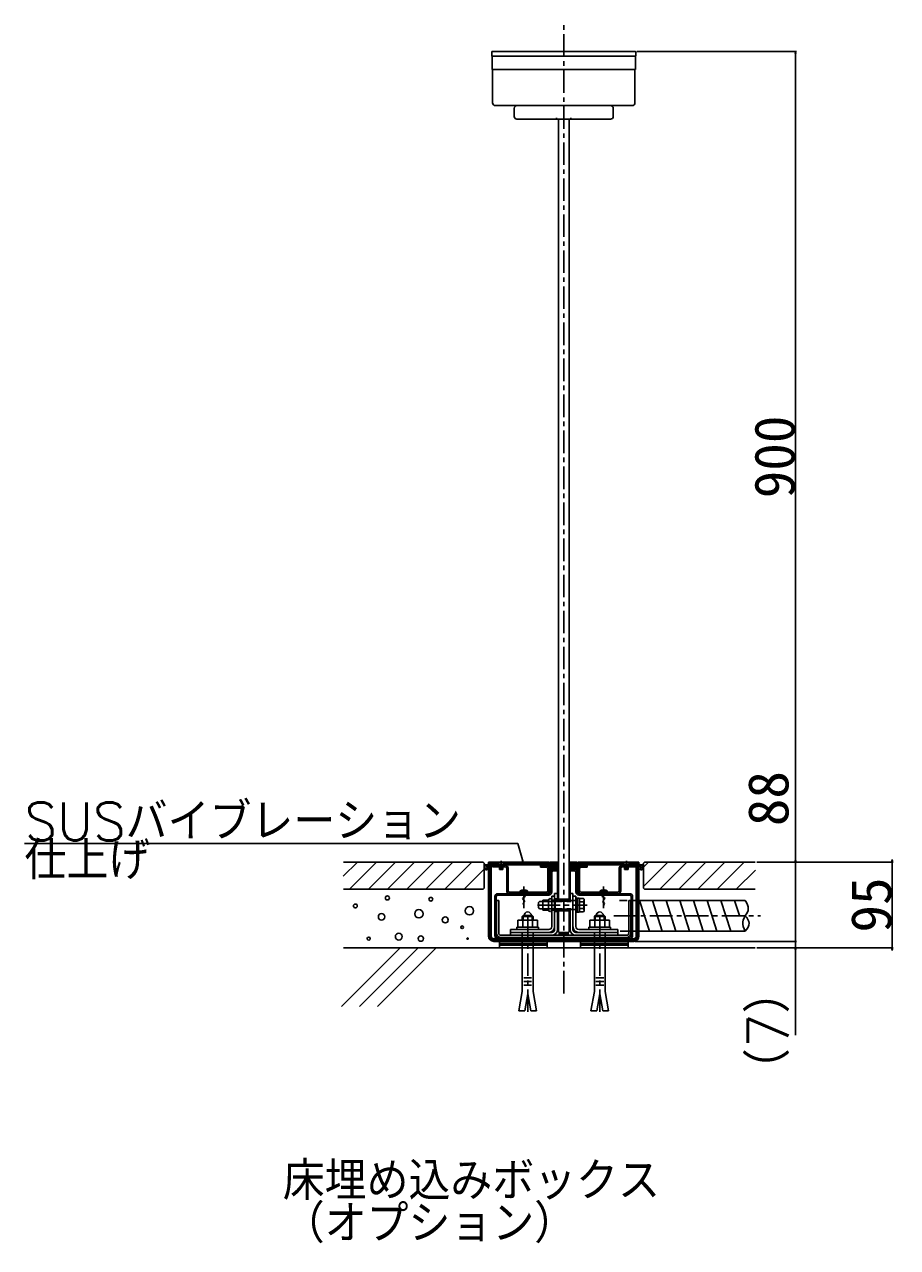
# Model space of a CAD drawing. Extents: x 10 to 8401, y 5 to 5749.
# Tile 19 of 21: x 6552 to 7521, y 930 to 2288. Entities that reach past the tile are written whole.
import ezdxf

# ---------------------------------------------------------------- set-up
doc = ezdxf.new("R2010")
doc.units = 0
doc.header["$LTSCALE"] = 20
doc.linetypes.add('CENTER', pattern=[2, 1.25, -0.25, 0.25, -0.25])
doc.linetypes.add('PHANTOM', pattern=[2.5, 1.25, -0.25, 0.25, -0.25, 0.25, -0.25])
doc.layers.get('0').update_dxf_attribs({"linetype": 'CONTINUOUS'})
doc.layers.add('MAIN0', color=7, linetype='CONTINUOUS')
doc.layers.add('MAIN1', color=7, linetype='CONTINUOUS')
doc.styles.add('KNJYOKO', font='TXT', dxfattribs={"bigfont": 'BIGFONT'})
doc.dimstyles.new('MAIN004', dxfattribs={"dimtxt": 3.1, "dimasz": 2, "dimexe": 1, "dimexo": 1.5, "dimgap": 0.09, "dimtad": 1, "dimdsep": 46, "dimtxsty": 'STANDARD', "dimcen": 0.09, "dimazin": 2, "dimtfac": 0.645161, "dimtdec": 4, "dimtmove": 0, "dimatfit": 3, "dimfxl": 1, "dimtvp": 0.66129, "dimtolj": 1, "dimtzin": 0, "dimarcsym": 0})
pattern_1 = [(135.000004, (0, 0), (-0.707107, -0.707107), [])]
pattern_2 = [(45.000001, (0, 0), (-0.353553, 0.353553), [])]
pattern_3 = [(45.000001, (0, 0), (-0.353553, 0.353553), []), (135.000004, (0, 0), (0.353553, 0.353553), [])]

# ---------------------------------------------------------------- blocks, each defined once
blk = doc.blocks.new('_OPEN')
at = {"color": 0, "linetype": 'BYBLOCK', "lineweight": -2}
for p, q in [((-1, 0.166667), (0, 0)), ((0, 0), (-1, -0.166667)), ((0, 0), (-1, 0))]:
    blk.add_line(p, q, dxfattribs=at)
blk = doc.blocks.new('*D27')
at = {"layer": 'MAIN0', "color": 0, "linetype": 'BYBLOCK', "lineweight": -2}
for p, q in [((7232.1, 2257.5), (7409.2, 2257.5)), ((7408.2, 2255.5), (7408.2, 1359.5)), ((7365.1, 1357.5), (7409.2, 1357.5))]:
    blk.add_line(p, q, dxfattribs=at)
at = {"layer": 'MAIN0', "color": 0, "linetype": 'BYBLOCK', "xscale": 2, "yscale": 2, "zscale": 2}
for p, rotation in [((7408.2, 2257.5), 90), ((7408.2, 1357.5), 270)]:
    blk.add_blockref('_OPEN', p, dxfattribs=dict(at, rotation=rotation))
at = {"layer": 'MAIN0', "color": 0, "linetype": 'BYBLOCK', "insert": (7385.2, 1807.5), "char_height": 45, "attachment_point": 5, "rotation": 90, "line_spacing_factor": 0.672}
blk.add_mtext('\\A1;900', dxfattribs=at)
blk = doc.blocks.new('_DOT')
at = {"color": 0, "linetype": 'BYBLOCK', "lineweight": -2}
blk.add_line((-0.5, 0), (-1, 0), dxfattribs=at)
at = {"color": 0, "linetype": 'BYBLOCK', "lineweight": -2, "const_width": 0.5}
blk.add_lwpolyline([(-0.25, 0, 1), (0.25, 0, 1)], format="xyb", close=True, dxfattribs=at)
blk = doc.blocks.new('*D28')
at = {"layer": 'MAIN0', "color": 0, "linetype": 'BYBLOCK', "lineweight": -2}
for p, q in [((7408.2, 1359.5), (7408.2, 1430.9)), ((7365.1, 1357.5), (7409.2, 1357.5)), ((7408.2, 1357.5), (7408.2, 1270.5)), ((7229.9, 1269.5), (7409.2, 1269.5))]:
    blk.add_line(p, q, dxfattribs=at)
at = {"layer": 'MAIN0', "color": 0, "linetype": 'BYBLOCK', "xscale": 2, "yscale": 2, "zscale": 2, "rotation": 270}
blk.add_blockref('_OPEN', (7408.2, 1357.5), dxfattribs=at)
at = {"layer": 'MAIN0', "color": 0, "linetype": 'BYBLOCK', "rotation": 270}
blk.add_blockref('_DOT', (7408.2, 1269.5), dxfattribs=at)
at = {"layer": 'MAIN0', "color": 0, "linetype": 'BYBLOCK', "insert": (7378.2, 1428.1), "char_height": 45, "attachment_point": 5, "rotation": 90, "line_spacing_factor": 0.672}
blk.add_mtext('\\A1;88', dxfattribs=at)
blk = doc.blocks.new('*D29')
at = {"layer": 'MAIN0', "color": 0, "linetype": 'BYBLOCK', "lineweight": -2}
for p, q in [((7229.9, 1269.5), (7409.2, 1269.5)), ((7408.2, 1268.5), (7408.2, 1262.5)), ((7365.1, 1262.5), (7409.2, 1262.5)), ((7408.2, 1260.5), (7408.2, 1165.4))]:
    blk.add_line(p, q, dxfattribs=at)
at = {"layer": 'MAIN0', "color": 0, "linetype": 'BYBLOCK', "rotation": 90}
blk.add_blockref('_DOT', (7408.2, 1269.5), dxfattribs=at)
at = {"layer": 'MAIN0', "color": 0, "linetype": 'BYBLOCK', "xscale": 2, "yscale": 2, "zscale": 2, "rotation": 90}
blk.add_blockref('_OPEN', (7408.2, 1262.5), dxfattribs=at)
at = {"layer": 'MAIN0', "color": 0, "linetype": 'BYBLOCK', "insert": (7378.2, 1170.3), "char_height": 45, "attachment_point": 5, "rotation": 90, "line_spacing_factor": 0.672, "style": 'KNJYOKO'}
blk.add_mtext('\\A1;（7）', dxfattribs=at)
blk = doc.blocks.new('*D32')
at = {"layer": 'MAIN0', "color": 0, "linetype": 'BYBLOCK', "lineweight": -2}
for p, q in [((7515.5, 1359.5), (7515.5, 1360.5)), ((7365.1, 1357.5), (7516.5, 1357.5)), ((7515.5, 1357.5), (7515.5, 1262.5)), ((7365.1, 1262.5), (7516.5, 1262.5)), ((7515.5, 1260.5), (7515.5, 1259.5))]:
    blk.add_line(p, q, dxfattribs=at)
at = {"layer": 'MAIN0', "color": 0, "linetype": 'BYBLOCK', "xscale": 2, "yscale": 2, "zscale": 2}
for p, rotation in [((7515.5, 1357.5), 270), ((7515.5, 1262.5), 90)]:
    blk.add_blockref('_OPEN', p, dxfattribs=dict(at, rotation=rotation))
at = {"layer": 'MAIN0', "color": 0, "linetype": 'BYBLOCK', "insert": (7492.5, 1310), "char_height": 45, "attachment_point": 5, "rotation": 90, "line_spacing_factor": 0.672}
blk.add_mtext('\\A1;95', dxfattribs=at)
blk = doc.blocks.new('*X26')
at = {"layer": 'MAIN0', "color": 0, "linetype": 'BYBLOCK', "lineweight": -2}
for p, q in [((7156.9, 1341.2), (7157, 1341.3)), ((7156.9, 1339.8), (7157.9, 1340.8)), ((7156.9, 1338.4), (7157.9, 1339.4)), ((7156.9, 1337), (7157.9, 1338)), ((7156.9, 1335.6), (7157.9, 1336.6)), ((7156.9, 1334.2), (7157.9, 1335.2)), ((7156.9, 1332.8), (7157.9, 1333.8)), ((7156.9, 1331.3), (7157.9, 1332.3)), ((7156.9, 1329.9), (7157.9, 1330.9)), ((7156.9, 1328.5), (7157.9, 1329.5)), ((7156.9, 1327.1), (7157.9, 1328.1)), ((7156.9, 1325.7), (7157.9, 1326.7)), ((7156.9, 1324.3), (7157.9, 1325.3)), ((7156.9, 1322.9), (7157.9, 1323.9)), ((7156.9, 1321.4), (7157.9, 1322.4)), ((7156.9, 1320), (7157.9, 1321)), ((7156.9, 1318.6), (7157.9, 1319.6)), ((7157.5, 1317.8), (7157.9, 1318.2))]:
    blk.add_line(p, q, dxfattribs=at)
blk = doc.blocks.new('*X27')
at = {"layer": 'MAIN0', "color": 0, "linetype": 'BYBLOCK', "lineweight": -2}
for p, q in [((7143.9, 1340.2), (7144.9, 1341.2)), ((7143.9, 1338.8), (7144.9, 1339.8)), ((7143.9, 1337.4), (7144.9, 1338.4)), ((7143.9, 1336), (7144.9, 1337)), ((7143.9, 1334.5), (7144.9, 1335.5)), ((7143.9, 1333.1), (7144.9, 1334.1)), ((7143.9, 1331.7), (7144.9, 1332.7)), ((7143.9, 1330.3), (7144.9, 1331.3)), ((7143.9, 1328.9), (7144.9, 1329.9)), ((7143.9, 1327.5), (7144.9, 1328.5)), ((7143.9, 1326.1), (7144.9, 1327.1)), ((7143.9, 1324.6), (7144.9, 1325.6)), ((7143.9, 1323.2), (7144.9, 1324.2)), ((7143.9, 1321.8), (7144.9, 1322.8)), ((7143.9, 1320.4), (7144.9, 1321.4)), ((7143.9, 1319), (7144.9, 1320)), ((7144.1, 1317.8), (7144.9, 1318.6))]:
    blk.add_line(p, q, dxfattribs=at)
blk = doc.blocks.new('*X28')
at = {"layer": 'MAIN0', "color": 0, "linetype": 'BYBLOCK', "lineweight": -2}
for p, q in [((7156.9, 1357.2), (7157.2, 1357.5)), ((7156.9, 1355.8), (7157.9, 1356.8)), ((7156.9, 1354.4), (7157.9, 1355.4)), ((7156.9, 1352.9), (7157.9, 1353.9)), ((7156.9, 1351.5), (7157.9, 1352.5)), ((7156.9, 1350.1), (7157.9, 1351.1)), ((7156.9, 1348.7), (7157.7, 1349.5)), ((7156.9, 1347.3), (7157.9, 1348.3)), ((7156.9, 1345.9), (7157.9, 1346.9)), ((7156.9, 1344.5), (7157.9, 1345.5)), ((7157.7, 1349.5), (7157.9, 1349.7)), ((7156.9, 1343), (7157.9, 1344)), ((7156.9, 1341.6), (7157.9, 1342.6))]:
    blk.add_line(p, q, dxfattribs=at)
blk = doc.blocks.new('*X29')
at = {"layer": 'MAIN0', "color": 0, "linetype": 'BYBLOCK', "lineweight": -2}
for p, q in [((7143.9, 1357.1), (7144.3, 1357.5)), ((7143.9, 1355.7), (7144.9, 1356.7)), ((7143.9, 1354.3), (7144.9, 1355.3)), ((7143.9, 1352.9), (7144.9, 1353.9)), ((7143.9, 1351.5), (7144.9, 1352.5)), ((7143.9, 1350), (7144.9, 1351)), ((7143.9, 1348.6), (7144.8, 1349.5)), ((7143.9, 1347.2), (7144.9, 1348.2)), ((7143.9, 1345.8), (7144.9, 1346.8)), ((7143.9, 1344.4), (7144.9, 1345.4)), ((7144.8, 1349.5), (7144.9, 1349.6)), ((7143.9, 1343), (7144.9, 1344)), ((7143.9, 1341.6), (7144.9, 1342.6))]:
    blk.add_line(p, q, dxfattribs=at)
blk = doc.blocks.new('*X30')
at = {"layer": 'MAIN0', "color": 0, "linetype": 'BYBLOCK', "lineweight": -2}
for p, q in [((7167.8, 1353.5), (7166.9, 1354.5)), ((7167, 1353.5), (7166.9, 1353.7)), ((7168.7, 1353.5), (7167.7, 1354.5)), ((7169.5, 1353.5), (7168.5, 1354.5)), ((7170.4, 1353.5), (7169.4, 1354.5)), ((7171.2, 1353.5), (7170.2, 1354.5)), ((7172.1, 1353.5), (7171.1, 1354.5)), ((7172.9, 1353.5), (7171.9, 1354.5)), ((7173.8, 1353.5), (7172.8, 1354.5)), ((7174.6, 1353.5), (7173.6, 1354.5)), ((7175.5, 1353.5), (7174.5, 1354.5)), ((7176.3, 1353.5), (7175.3, 1354.5)), ((7176.9, 1353.8), (7176.2, 1354.5))]:
    blk.add_line(p, q, dxfattribs=at)
blk = doc.blocks.new('*X31')
at = {"layer": 'MAIN0', "color": 0, "linetype": 'BYBLOCK', "lineweight": -2}
for p, q in [((7168.6, 1354.5), (7166.9, 1356.3)), ((7167.2, 1354.5), (7166.9, 1354.9)), ((7170, 1354.5), (7167, 1357.5)), ((7171.5, 1354.5), (7168.5, 1357.5)), ((7172.9, 1354.5), (7169.9, 1357.5)), ((7174.3, 1354.5), (7171.3, 1357.5)), ((7175.7, 1354.5), (7172.7, 1357.5)), ((7177.1, 1354.5), (7174.1, 1357.5)), ((7178.5, 1354.5), (7175.5, 1357.5)), ((7179.9, 1354.5), (7176.9, 1357.5)), ((7181.4, 1354.5), (7178.4, 1357.5)), ((7182.8, 1354.5), (7179.8, 1357.5)), ((7184.2, 1354.5), (7181.2, 1357.5)), ((7185.6, 1354.5), (7182.6, 1357.5)), ((7187, 1354.5), (7184, 1357.5)), ((7188.4, 1354.5), (7185.4, 1357.5)), ((7189.8, 1354.5), (7186.8, 1357.5)), ((7191.3, 1354.5), (7188.3, 1357.5)), ((7192.7, 1354.5), (7189.7, 1357.5)), ((7194.1, 1354.5), (7191.1, 1357.5)), ((7195.5, 1354.5), (7192.5, 1357.5)), ((7196.9, 1354.5), (7193.9, 1357.5)), ((7198.3, 1354.5), (7195.3, 1357.5)), ((7199.7, 1354.5), (7196.7, 1357.5)), ((7201.2, 1354.5), (7198.2, 1357.5)), ((7202.6, 1354.5), (7199.6, 1357.5)), ((7204, 1354.5), (7201, 1357.5)), ((7205.4, 1354.5), (7202.4, 1357.5)), ((7206.8, 1354.5), (7203.8, 1357.5)), ((7208.2, 1354.5), (7205.2, 1357.5)), ((7209.6, 1354.5), (7206.6, 1357.5)), ((7211.1, 1354.5), (7208.1, 1357.5)), ((7212.5, 1354.5), (7209.5, 1357.5)), ((7213.9, 1354.5), (7210.9, 1357.5)), ((7215.3, 1354.5), (7212.3, 1357.5)), ((7216.7, 1354.5), (7213.7, 1357.5)), ((7218.1, 1354.5), (7215.1, 1357.5)), ((7223.8, 1354.5), (7222.7, 1355.6)), ((7225.2, 1354.5), (7223.4, 1356.4)), ((7226.6, 1354.5), (7224.1, 1357.1)), ((7228, 1354.5), (7225, 1357.5)), ((7229.4, 1354.5), (7226.4, 1357.5)), ((7230.9, 1354.5), (7227.9, 1357.5)), ((7232.3, 1354.5), (7229.3, 1357.5)), ((7233.7, 1354.5), (7230.7, 1357.5)), ((7234.4, 1355.3), (7232.1, 1357.5)), ((7234.4, 1356.7), (7233.5, 1357.5))]:
    blk.add_line(p, q, dxfattribs=at)
blk = doc.blocks.new('*X32')
at = {"layer": 'MAIN0', "color": 0, "linetype": 'BYBLOCK', "lineweight": -2}
for p, q in [((7239.4, 1330.6), (7266.3, 1357.5)), ((7239.4, 1351.8), (7245.1, 1357.5)), ((7257.5, 1327.5), (7287.5, 1357.5)), ((7278.7, 1327.5), (7308.7, 1357.5)), ((7299.9, 1327.5), (7329.9, 1357.5)), ((7321.1, 1327.5), (7351.1, 1357.5)), ((7342.3, 1327.5), (7363.6, 1348.8))]:
    blk.add_line(p, q, dxfattribs=at)
blk = doc.blocks.new('*X33')
at = {"layer": 'MAIN0', "color": 0, "linetype": 'BYBLOCK', "lineweight": -2}
for p, q in [((6906.1, 1342), (6921.7, 1357.5)), ((6912.9, 1327.5), (6942.9, 1357.5)), ((6934.1, 1327.5), (6964.1, 1357.5)), ((6955.3, 1327.5), (6985.3, 1357.5)), ((6976.5, 1327.5), (7006.5, 1357.5)), ((6997.7, 1327.5), (7027.7, 1357.5)), ((7018.9, 1327.5), (7048.9, 1357.5)), ((7040.2, 1327.5), (7062.4, 1349.8)), ((7061.4, 1327.5), (7062.4, 1328.5))]:
    blk.add_line(p, q, dxfattribs=at)

msp = doc.modelspace()

# ---------------------------------------------------------------- hatches: boundary and pattern name
at = {"layer": 'MAIN0', "linetype": 'CONTINUOUS'}
h = msp.add_hatch(dxfattribs=at)
h.set_pattern_fill('CAE_H1', style=0)
h.set_pattern_definition(pattern_2)
edge = h.paths.add_edge_path()
edge.add_line((7067.375, 1354.539), (7070.375, 1354.539))
edge.add_line((7070.375, 1354.539), (7070.375, 1275.539))
edge.add_arc((7073.375, 1275.539), 3, 180, 270)
edge.add_line((7073.375, 1272.539), (7228.375, 1272.539))
edge.add_arc((7228.375, 1275.539), 3, 270, 360)
edge.add_line((7231.375, 1275.539), (7231.375, 1281.033))
edge.add_line((7231.375, 1281.033), (7234.375, 1281.033))
edge.add_line((7234.375, 1281.033), (7234.375, 1275.539))
edge.add_arc((7228.375, 1275.539), 6, 270, 360)
edge.add_line((7228.375, 1269.539), (7073.375, 1269.539))
edge.add_arc((7073.375, 1275.539), 6, 180, 270)
edge.add_line((7067.375, 1275.539), (7067.375, 1354.539))
h = msp.add_hatch(dxfattribs=at)
h.set_pattern_fill('CAE_H1', style=0)
h.set_pattern_definition(pattern_2)
h.paths.add_polyline_path([(7134.875, 1357.539), (7134.875, 1354.539), (7083.375, 1354.539), (7083.375, 1355.339), (7085.575, 1357.539)])
h.paths.add_polyline_path([(7079.375, 1355.339), (7079.375, 1354.539), (7067.375, 1354.539), (7067.375, 1357.539), (7077.175, 1357.539)])
h = msp.add_hatch(dxfattribs=at)
h.set_pattern_fill('CAE_H1', style=0)
h.set_pattern_definition([(45.000001, (0, 0), (-0.212132, 0.212132), [])])
h.paths.add_polyline_path([(7124.875, 1353.539), (7124.875, 1354.539), (7134.875, 1354.539), (7134.875, 1353.539)])
h = msp.add_hatch(dxfattribs=at)
h.set_pattern_fill('CAE_H2', style=0)
h.set_pattern_definition(pattern_3)
h.paths.add_polyline_path([(7143.875, 1357.539), (7135.875, 1357.539), (7135.875, 1349.539), (7143.875, 1349.539)])
h = msp.add_hatch(dxfattribs=at)
h.set_pattern_fill('CAE_H2', style=0)
h.set_pattern_definition(pattern_3)
h.paths.add_polyline_path([(7165.875, 1357.539), (7157.875, 1357.539), (7157.875, 1349.539), (7165.875, 1349.539)])
h = msp.add_hatch(dxfattribs=at)
h.set_pattern_fill('CAE_H1', style=0)
h.set_pattern_definition(pattern_2)
h.paths.add_polyline_path([(7231.375, 1315.033), (7234.375, 1315.033), (7234.375, 1281.033), (7231.375, 1281.033)])
h.paths.add_polyline_path([(7234.375, 1315.033), (7231.375, 1315.033), (7231.375, 1354.539), (7234.375, 1354.539)])
h = msp.add_hatch(dxfattribs=at)
h.set_pattern_fill('CAE_H1', style=0)
h.set_pattern_definition(pattern_1)
h.paths.add_polyline_path([(7157.875, 1315.839), (7141.375, 1315.839), (7141.375, 1314.339), (7157.875, 1314.339)])
h = msp.add_hatch(dxfattribs=at)
h.set_pattern_fill('CAE_H1', style=0)
h.set_pattern_definition(pattern_1)
h.paths.add_polyline_path([(7141.375, 1303.839), (7157.875, 1303.839), (7157.875, 1305.339), (7141.375, 1305.339)])
h = msp.add_hatch(dxfattribs=at)
h.set_pattern_fill('CAE_H1', style=0)
h.set_pattern_definition(pattern_2)
h.paths.add_polyline_path([(7143.875, 1281.339), (7144.875, 1281.339), (7144.875, 1301.839), (7143.875, 1301.839)])
h = msp.add_hatch(dxfattribs=at)
h.set_pattern_fill('CAE_H1', style=0)
h.set_pattern_definition(pattern_2)
h.paths.add_polyline_path([(7156.875, 1301.839), (7156.875, 1281.339), (7157.875, 1281.339), (7157.875, 1301.839)])
h = msp.add_hatch(dxfattribs=at)
h.set_pattern_fill('CAE_H1', style=0)
h.set_pattern_definition([(45.000001, (0, 0), (-0.141421, 0.141421), [])])
h.paths.add_polyline_path([(7145.875, 1276.339), (7155.875, 1276.339), (7155.875, 1279.339), (7145.875, 1279.339)])

# ---------------------------------------------------------------- linework, layer by layer
at = {"layer": 'MAIN0', "color": 3, "linetype": 'CENTER'}
for p, q in [((7150.875, 1211.744), (7150.875, 2287.679)), ((7081.375, 1359.051), (7081.375, 1348.531)), ((7220.375, 1359.051), (7220.375, 1348.531)), ((7106.575, 1306.479), (7106.575, 1330.347)), ((7195.175, 1306.479), (7195.175, 1330.347)), ((7121.724, 1309.839), (7176.748, 1309.839)), ((7110.875, 1191.161), (7110.875, 1298.133)), ((7190.875, 1191.161), (7190.875, 1298.133)), ((7206.535, 1298.033), (7369.265, 1298.033))]:
    msp.add_line(p, q, dxfattribs=at)
at = {"layer": 'MAIN0', "color": 3, "linetype": 'CONTINUOUS'}
for p, q in [((7144.875, 1316.339), (7144.875, 2182.539)), ((6906.142, 1357.539), (7061.375, 1357.539)), ((7061.375, 1357.539), (7062.375, 1356.539)), ((7062.375, 1328.539), (7062.375, 1356.539)), ((7067.375, 1275.539), (7067.375, 1357.539)), ((7067.375, 1357.539), (7134.875, 1357.539)), ((7067.375, 1354.539), (7134.875, 1354.539)), ((7070.375, 1275.539), (7070.375, 1354.539)), ((7071.575, 1352.439), (7071.575, 1354.039)), ((7071.575, 1354.039), (7085.975, 1354.039)), ((7071.575, 1352.439), (7085.975, 1352.439)), ((7077.175, 1357.539), (7079.375, 1355.339)), ((7079.375, 1355.339), (7079.375, 1349.539)), ((7079.375, 1355.339), (7083.375, 1355.339)), ((7083.375, 1349.539), (7079.375, 1349.539)), ((7079.675, 1355.339), (7079.675, 1349.539)), ((7083.075, 1355.339), (7083.075, 1349.539)), ((7085.575, 1357.539), (7083.375, 1355.339)), ((7083.375, 1355.339), (7083.375, 1349.539)), ((7087.575, 1325.739), (7087.575, 1350.839)), ((7089.175, 1325.739), (7089.175, 1350.839)), ((7124.875, 1354.539), (7124.875, 1351.939)), ((7124.875, 1353.539), (7134.875, 1353.539)), ((7124.875, 1351.939), (7131.675, 1351.939)), ((7133.275, 1350.339), (7133.275, 1325.739)), ((7134.875, 1354.539), (7134.875, 1357.539)), ((7134.875, 1354.539), (7134.875, 1353.539)), ((7134.875, 1350.339), (7134.875, 1325.739)), ((7135.875, 1357.539), (7144.875, 1357.539)), ((7135.875, 1349.539), (7135.875, 1357.539)), ((7135.875, 1349.539), (7143.875, 1349.539)), ((7135.875, 1346.339), (7135.875, 1324.139)), ((7137.475, 1346.339), (7137.475, 1324.139)), ((7139.075, 1347.939), (7143.875, 1347.939)), ((7143.875, 1347.939), (7143.875, 1357.539)), ((7143.875, 1316.839), (7143.875, 1347.939)), ((7165.875, 1357.539), (7156.875, 1357.539)), ((7157.875, 1347.939), (7157.875, 1357.539)), ((7165.875, 1349.539), (7157.875, 1349.539)), ((7162.675, 1347.939), (7157.875, 1347.939)), ((7157.875, 1314.339), (7157.875, 1347.939)), ((7164.275, 1346.339), (7164.275, 1324.139)), ((7165.875, 1349.539), (7165.875, 1357.539)), ((7165.875, 1346.339), (7165.875, 1324.139)), ((7234.375, 1357.539), (7166.875, 1357.539)), ((7166.875, 1354.539), (7166.875, 1357.539)), ((7234.375, 1354.539), (7166.875, 1354.539)), ((7166.875, 1354.539), (7166.875, 1353.539)), ((7176.875, 1353.539), (7166.875, 1353.539)), ((7166.875, 1350.339), (7166.875, 1325.739)), ((7168.475, 1350.339), (7168.475, 1325.739)), ((7176.875, 1351.939), (7170.075, 1351.939)), ((7176.875, 1354.539), (7176.875, 1351.939)), ((7212.575, 1325.739), (7212.575, 1350.839)), ((7214.175, 1325.739), (7214.175, 1350.839)), ((7230.175, 1354.039), (7215.775, 1354.039)), ((7230.175, 1352.439), (7215.775, 1352.439)), ((7216.175, 1357.539), (7218.375, 1355.339)), ((7222.375, 1355.339), (7218.375, 1355.339)), ((7218.375, 1355.339), (7218.375, 1349.539)), ((7218.375, 1349.539), (7222.375, 1349.539)), ((7218.675, 1355.339), (7218.675, 1349.539)), ((7222.075, 1355.339), (7222.075, 1349.539)), ((7224.575, 1357.539), (7222.375, 1355.339)), ((7222.375, 1355.339), (7222.375, 1349.539)), ((7230.175, 1352.439), (7230.175, 1354.039)), ((7231.375, 1275.539), (7231.375, 1354.539)), ((7234.375, 1275.539), (7234.375, 1357.539)), ((7240.375, 1357.539), (7239.375, 1356.539)), ((7239.375, 1328.539), (7239.375, 1356.539)), ((7240.375, 1357.539), (7363.559, 1357.539)), ((6906.142, 1327.539), (7061.375, 1327.539)), ((7062.375, 1328.539), (7061.375, 1327.539)), ((7074.375, 1314.939), (7074.375, 1319.339)), ((7075.975, 1314.939), (7075.975, 1319.339)), ((7077.575, 1322.539), (7134.275, 1322.539)), ((7077.575, 1320.939), (7134.275, 1320.939)), ((7090.775, 1324.139), (7131.675, 1324.139)), ((7102.425, 1324.139), (7102.574, 1325.839)), ((7102.574, 1325.839), (7106.075, 1325.839)), ((7104.062, 1322.299), (7108.693, 1324.139)), ((7108.549, 1319.941), (7104.062, 1322.299)), ((7105.05, 1317.203), (7108.549, 1319.941)), ((7106.075, 1326.627), (7106.075, 1325.339)), ((7106.075, 1325.339), (7107.075, 1325.339)), ((7107.075, 1326.627), (7107.075, 1325.339)), ((7107.075, 1325.839), (7110.577, 1325.839)), ((7110.725, 1324.139), (7110.577, 1325.839)), ((7137.475, 1285.939), (7137.475, 1319.839)), ((7137.475, 1319.839), (7140.675, 1319.839)), ((7140.675, 1282.739), (7140.675, 1322.839)), ((7143.875, 1322.839), (7140.675, 1322.839)), ((7143.875, 1317.839), (7144.875, 1317.839)), ((7156.875, 1317.839), (7157.875, 1317.839)), ((7157.875, 1322.839), (7161.075, 1322.839)), ((7161.075, 1282.739), (7161.075, 1322.839)), ((7161.075, 1319.839), (7164.275, 1319.839)), ((7164.275, 1285.939), (7164.275, 1319.839)), ((7165.875, 1317.589), (7164.275, 1317.589)), ((7165.875, 1317.589), (7165.875, 1302.089)), ((7165.875, 1317.539), (7165.875, 1302.139)), ((7167.875, 1317.539), (7165.875, 1317.539)), ((7167.475, 1322.539), (7224.175, 1322.539)), ((7167.475, 1320.939), (7224.175, 1320.939)), ((7167.875, 1317.539), (7167.875, 1302.139)), ((7168.475, 1317.344), (7168.475, 1302.333)), ((7172.795, 1317.344), (7168.475, 1317.344)), ((7210.975, 1324.139), (7170.075, 1324.139)), ((7172.795, 1317.344), (7173.375, 1316.339)), ((7191.025, 1324.139), (7191.174, 1325.839)), ((7194.675, 1325.839), (7191.174, 1325.839)), ((7197.689, 1322.299), (7193.058, 1324.139)), ((7193.202, 1319.941), (7197.689, 1322.299)), ((7196.701, 1317.203), (7193.202, 1319.941)), ((7194.675, 1326.627), (7194.675, 1325.339)), ((7195.675, 1325.339), (7194.675, 1325.339)), ((7195.675, 1326.627), (7195.675, 1325.339)), ((7199.177, 1325.839), (7195.675, 1325.839)), ((7199.325, 1324.139), (7199.177, 1325.839)), ((7225.775, 1314.939), (7225.775, 1319.339)), ((7227.375, 1314.939), (7227.375, 1319.339)), ((7239.375, 1328.539), (7240.375, 1327.539)), ((7240.375, 1327.539), (7363.559, 1327.539)), ((7075.975, 1314.939), (7074.375, 1314.939)), ((7074.375, 1314.939), (7074.375, 1275.539)), ((7075.875, 1314.939), (7075.875, 1275.539)), ((7076.375, 1314.939), (7076.375, 1278.639)), ((7076.375, 1314.939), (7078.675, 1314.939)), ((7078.675, 1278.639), (7078.675, 1314.939)), ((7107.788, 1313.971), (7105.05, 1317.203)), ((7105.659, 1311.88), (7107.788, 1313.971)), ((7106.575, 1309.139), (7105.659, 1311.88)), ((7127.675, 1304.339), (7127.675, 1315.339)), ((7127.675, 1315.339), (7134.075, 1315.339)), ((7127.675, 1304.339), (7134.075, 1304.339)), ((7134.075, 1304.339), (7134.075, 1315.339)), ((7137.475, 1315.439), (7140.675, 1315.439)), ((7137.475, 1315.339), (7140.675, 1315.339)), ((7137.475, 1304.339), (7140.675, 1304.339)), ((7137.475, 1304.239), (7140.675, 1304.239)), ((7140.675, 1316.839), (7143.875, 1316.839)), ((7140.675, 1315.339), (7141.175, 1315.839)), ((7140.675, 1304.339), (7141.175, 1303.839)), ((7141.175, 1303.839), (7141.175, 1315.839)), ((7141.375, 1315.839), (7157.875, 1315.839)), ((7141.375, 1314.339), (7141.375, 1315.839)), ((7141.375, 1314.339), (7157.875, 1314.339)), ((7141.375, 1305.339), (7157.875, 1305.339)), ((7141.375, 1303.839), (7141.375, 1305.339)), ((7141.375, 1303.839), (7157.875, 1303.839)), ((7144.875, 1316.339), (7156.875, 1316.339)), ((7157.875, 1314.839), (7164.275, 1314.839)), ((7157.875, 1281.339), (7157.875, 1305.339)), ((7157.875, 1304.839), (7164.275, 1304.839)), ((7167.875, 1310.678), (7165.875, 1309)), ((7172.658, 1313.592), (7168.475, 1313.592)), ((7172.658, 1306.086), (7168.475, 1306.086)), ((7173.375, 1316.339), (7173.375, 1303.339)), ((7193.963, 1313.971), (7196.701, 1317.203)), ((7196.092, 1311.88), (7193.963, 1313.971)), ((7195.175, 1309.139), (7196.092, 1311.88)), ((7223.075, 1278.639), (7223.075, 1314.939)), ((7225.375, 1314.939), (7223.075, 1314.939)), ((7225.375, 1314.939), (7225.375, 1278.639)), ((7227.375, 1314.939), (7225.775, 1314.939)), ((7225.875, 1314.939), (7225.875, 1275.539)), ((7227.375, 1314.939), (7227.375, 1275.539)), ((7228.375, 1315.033), (7352.391, 1315.033)), ((7245.963, 1281.033), (7235.094, 1315.033)), ((7260.172, 1281.033), (7249.303, 1315.033)), ((7275.38, 1281.033), (7264.512, 1315.033)), ((7290.589, 1281.033), (7279.72, 1315.033)), ((7305.798, 1281.033), (7294.929, 1315.033)), ((7321.007, 1281.033), (7310.138, 1315.033)), ((7336.215, 1281.033), (7325.346, 1315.033)), ((7345.953, 1298.148), (7340.555, 1315.033)), ((7099.925, 1293.239), (7121.825, 1293.239)), ((7099.925, 1285.239), (7099.925, 1293.239)), ((7104.875, 1297.239), (7105.875, 1298.239)), ((7104.875, 1293.239), (7104.875, 1297.239)), ((7104.875, 1297.239), (7116.875, 1297.239)), ((7105.41, 1285.239), (7105.41, 1293.239)), ((7105.875, 1298.239), (7115.875, 1298.239)), ((7105.875, 1293.239), (7105.875, 1298.239)), ((7116.875, 1297.239), (7115.875, 1298.239)), ((7115.875, 1293.239), (7115.875, 1298.239)), ((7116.34, 1285.239), (7116.34, 1293.239)), ((7116.875, 1293.239), (7116.875, 1297.239)), ((7121.825, 1285.239), (7121.825, 1293.239)), ((7140.675, 1302.839), (7143.875, 1302.839)), ((7143.875, 1281.339), (7143.875, 1302.839)), ((7143.875, 1301.839), (7144.875, 1301.839)), ((7144.875, 1303.339), (7156.875, 1303.339)), ((7144.875, 1280.339), (7144.875, 1303.339)), ((7156.875, 1280.339), (7156.875, 1303.339)), ((7156.875, 1301.839), (7157.875, 1301.839)), ((7165.875, 1302.089), (7164.275, 1302.089)), ((7167.875, 1302.139), (7165.875, 1302.139)), ((7172.795, 1302.333), (7168.475, 1302.333)), ((7172.795, 1302.333), (7173.375, 1303.339)), ((7201.825, 1293.239), (7179.925, 1293.239)), ((7179.925, 1285.239), (7179.925, 1293.239)), ((7184.875, 1297.239), (7185.875, 1298.239)), ((7196.875, 1297.239), (7184.875, 1297.239)), ((7184.875, 1293.239), (7184.875, 1297.239)), ((7185.41, 1285.239), (7185.41, 1293.239)), ((7195.875, 1298.239), (7185.875, 1298.239)), ((7185.875, 1293.239), (7185.875, 1298.239)), ((7195.875, 1293.239), (7195.875, 1298.239)), ((7196.875, 1297.239), (7195.875, 1298.239)), ((7196.34, 1285.239), (7196.34, 1293.239)), ((7196.875, 1293.239), (7196.875, 1297.239)), ((7201.825, 1285.239), (7201.825, 1293.239)), ((7134.275, 1282.739), (7091.875, 1282.739)), ((7091.875, 1276.339), (7091.875, 1282.739)), ((7137.475, 1279.539), (7091.875, 1279.539)), ((7098.875, 1282.739), (7098.875, 1285.239)), ((7098.875, 1285.239), (7122.875, 1285.239)), ((7122.875, 1282.739), (7122.875, 1285.239)), ((7143.875, 1281.339), (7144.875, 1281.339)), ((7145.875, 1279.339), (7144.875, 1280.339)), ((7155.875, 1279.339), (7145.875, 1279.339)), ((7145.875, 1276.339), (7145.875, 1279.339)), ((7155.875, 1279.339), (7156.875, 1280.339)), ((7155.875, 1276.339), (7155.875, 1279.339)), ((7156.875, 1281.339), (7157.875, 1281.339)), ((7210.875, 1279.539), (7164.275, 1279.539)), ((7210.875, 1282.739), (7167.475, 1282.739)), ((7178.875, 1282.739), (7178.875, 1285.239)), ((7202.875, 1285.239), (7178.875, 1285.239)), ((7202.875, 1282.739), (7202.875, 1285.239)), ((7210.875, 1276.339), (7210.875, 1282.739)), ((7228.375, 1281.033), (7352.391, 1281.033)), ((7073.375, 1272.539), (7228.375, 1272.539)), ((7073.375, 1269.539), (7228.375, 1269.539)), ((7077.375, 1274.039), (7224.375, 1274.039)), ((7079.375, 1269.339), (7079.375, 1262.539)), ((7132.375, 1267.361), (7079.375, 1267.361)), ((7132.375, 1265.539), (7079.375, 1265.539)), ((7220.775, 1276.339), (7080.975, 1276.339)), ((7132.375, 1269.339), (7132.375, 1262.539)), ((7145.875, 1276.339), (7155.875, 1276.339)), ((7169.375, 1269.539), (7169.375, 1262.539)), ((7169.375, 1267.361), (7222.375, 1267.361)), ((7169.375, 1265.539), (7222.375, 1265.539)), ((7222.375, 1269.539), (7222.375, 1262.539)), ((6969.205, 1262.539), (6903.954, 1197.288)), ((6906.142, 1262.539), (7363.559, 1262.539)), ((6989.205, 1262.539), (6923.954, 1197.288)), ((7009.205, 1262.539), (6943.954, 1197.288)), ((7104.875, 1262.539), (7104.875, 1213.962)), ((7116.875, 1262.539), (7116.875, 1213.962)), ((7184.875, 1262.539), (7184.875, 1213.962)), ((7196.875, 1262.539), (7196.875, 1213.962)), ((7115.088, 1228.984), (7106.424, 1228.984)), ((7115.088, 1224.966), (7106.424, 1224.966)), ((7186.663, 1228.984), (7195.327, 1228.984)), ((7186.663, 1224.966), (7195.327, 1224.966)), ((7101.12, 1192.539), (7104.875, 1213.962)), ((7115.088, 1220.948), (7106.424, 1220.948)), ((7107.609, 1192.539), (7110.875, 1211.17)), ((7114.141, 1192.539), (7110.875, 1211.17)), ((7120.631, 1192.539), (7116.875, 1213.962)), ((7181.12, 1192.539), (7184.875, 1213.962)), ((7186.663, 1220.948), (7195.327, 1220.948)), ((7187.609, 1192.539), (7190.875, 1211.17)), ((7194.141, 1192.539), (7190.875, 1211.17)), ((7200.631, 1192.539), (7196.875, 1213.962)), ((7107.609, 1192.539), (7101.12, 1192.539)), ((7114.141, 1192.539), (7120.631, 1192.539)), ((7187.609, 1192.539), (7181.12, 1192.539)), ((7194.141, 1192.539), (7200.631, 1192.539))]:
    msp.add_line(p, q, dxfattribs=at)
at = {"layer": 'MAIN0', "color": 3, "linetype": 'PHANTOM'}
for p, q in [((7122.875, 1312.589), (7124.125, 1313.839)), ((7122.875, 1312.589), (7122.875, 1307.089)), ((7122.875, 1307.089), (7124.125, 1305.839)), ((7124.125, 1313.839), (7164.275, 1313.839)), ((7124.125, 1305.839), (7164.275, 1305.839)), ((7221.13, 1315.033), (7212.675, 1315.033)), ((7104.875, 1262.539), (7104.875, 1278.139)), ((7116.875, 1262.539), (7116.875, 1278.139)), ((7184.875, 1262.539), (7184.875, 1278.139)), ((7196.875, 1262.539), (7196.875, 1278.139)), ((7227.375, 1281.033), (7213.336, 1281.033))]:
    msp.add_line(p, q, dxfattribs=at)
at = {"layer": 'MAIN0', "color": 3, "linetype": 'CONTINUOUS'}
for centre, radius in [((7063.414, 1351.341), 0.522), ((7063.414, 1353.493), 0.283), ((7064.951, 1353.114), 0.283), ((7065.457, 1350.454), 0.283), ((7065.711, 1352.101), 0.38), ((7066.47, 1354), 0.253), ((7235.281, 1354), 0.253), ((7236.04, 1352.101), 0.38), ((7236.294, 1350.454), 0.283), ((7236.8, 1353.114), 0.283), ((7238.337, 1351.341), 0.522), ((7238.337, 1353.493), 0.283), ((6955.078, 1317.817), 2.225), ((7003.276, 1316.334), 2.097), ((6919.486, 1308.919), 2.097), ((6990.076, 1300.179), 4.625), ((7046.16, 1303.544), 4.625), ((6948.574, 1296.814), 3.547), ((7019.24, 1293.449), 3.365), ((6967.683, 1274.809), 3.781), ((7038.126, 1285.19), 1.483), ((6934.316, 1272.585), 1.658), ((6992.153, 1272.585), 2.966), ((7044.058, 1272.585), 0.741)]:
    msp.add_circle(centre, radius, dxfattribs=at)
for centre, radius, start, end in [((7085.975, 1350.839), 3.2, 0, 90), ((7085.975, 1350.839), 1.6, 0, 90), ((7131.675, 1350.339), 3.2, 0, 90), ((7131.675, 1350.339), 1.6, 0, 90), ((7139.075, 1346.339), 3.2, 90, 180), ((7139.075, 1346.339), 1.6, 90, 180), ((7162.675, 1346.339), 3.2, 0, 90), ((7162.675, 1346.339), 1.6, 0, 90), ((7170.075, 1350.339), 3.2, 90, 180), ((7170.075, 1350.339), 1.6, 90, 180), ((7215.775, 1350.839), 3.2, 90, 180), ((7215.775, 1350.839), 1.6, 90, 180), ((7077.575, 1319.339), 3.2, 90, 180), ((7077.575, 1319.339), 1.6, 90, 180), ((7090.775, 1325.739), 3.2, 180, 270), ((7090.775, 1325.739), 1.6, 180, 270), ((7106.575, 1316.233), 10.406, 92.753985, 112.612874), ((7106.575, 1316.233), 10.406, 67.387126, 87.246015), ((7131.675, 1325.739), 3.2, 270, 360), ((7131.675, 1325.739), 1.6, 270, 360), ((7134.275, 1324.139), 1.6, 270, 360), ((7134.275, 1324.139), 3.2, 270, 360), ((7167.475, 1324.139), 3.2, 180, 270), ((7167.475, 1324.139), 1.6, 180, 270), ((7170.075, 1325.739), 3.2, 180, 270), ((7170.075, 1325.739), 1.6, 180, 270), ((7195.175, 1316.233), 10.406, 92.753985, 112.612874), ((7195.175, 1316.233), 10.406, 67.387126, 87.246015), ((7210.975, 1325.739), 1.6, 270, 360), ((7210.975, 1325.739), 3.2, 270, 360), ((7224.175, 1319.339), 3.2, 0, 90), ((7224.175, 1319.339), 1.6, 0, 90), ((7135.775, 1304.339), 1.7, 180, 360), ((7135.775, 1315.339), 1.7, 3.372287, 176.627713), ((7168.475, 1315.639), 0.6, 90, 180), ((7168.475, 1304.039), 0.6, 180, 270), ((7170.562, 1315.468), 2.814, 318.173452, 360), ((7163.196, 1309.839), 10.179, 338.366392, 381.633608), ((7170.562, 1304.21), 2.814, 360, 401.826548), ((7110.875, 1298.239), 3.999, 360, 540), ((7190.875, 1298.239), 3.999, 0, 180), ((7080.975, 1278.639), 4.6, 180, 270), ((7080.975, 1278.639), 2.3, 180, 270), ((7134.275, 1285.939), 3.2, 270, 360), ((7134.275, 1285.939), 6.4, 270, 360), ((7137.475, 1282.739), 3.2, 270, 360), ((7137.475, 1282.739), 6.4, 270, 360), ((7164.275, 1282.739), 6.4, 180, 270), ((7167.475, 1285.939), 6.4, 180, 270), ((7164.275, 1282.739), 3.2, 180, 270), ((7167.475, 1285.939), 3.2, 180, 270), ((7220.775, 1278.639), 2.3, 270, 360), ((7220.775, 1278.639), 4.6, 270, 360), ((7073.375, 1275.539), 6, 180, 270), ((7073.375, 1275.539), 3, 180, 270), ((7077.375, 1275.539), 3, 180, 270), ((7077.375, 1275.539), 1.5, 180, 270), ((7224.375, 1275.539), 1.5, 270, 360), ((7224.375, 1275.539), 3, 270, 360), ((7228.375, 1275.539), 3, 270, 360), ((7228.375, 1275.539), 6, 270, 360)]:
    msp.add_arc(centre, radius, start, end, dxfattribs=at)
for points, knots in [([(7062.375, 1355.865), (7062.64, 1355.615), (7063.271, 1355.022), (7064.43, 1354.373), (7065.793, 1354.534), (7066.598, 1355.282), (7067.132, 1355.682), (7067.375, 1355.865)], [0, 0, 0, 0, 1.09573341, 2.60422991, 3.81922533, 4.91127699, 5.8277136, 5.8277136, 5.8277136, 5.8277136]), ([(7062.375, 1350.533), (7062.64, 1350.283), (7063.271, 1349.689), (7064.43, 1349.04), (7065.793, 1349.202), (7066.598, 1349.949), (7067.132, 1350.35), (7067.375, 1350.533)], [0, 0, 0, 0, 1.09573341, 2.60422991, 3.81922533, 4.91127699, 5.8277136, 5.8277136, 5.8277136, 5.8277136]), ([(7239.375, 1355.865), (7239.11, 1355.615), (7238.48, 1355.022), (7237.321, 1354.373), (7235.958, 1354.534), (7235.153, 1355.282), (7234.619, 1355.682), (7234.375, 1355.865)], [0, 0, 0, 0, 1.09573341, 2.60422991, 3.81922533, 4.91127699, 5.8277136, 5.8277136, 5.8277136, 5.8277136]), ([(7239.375, 1350.533), (7239.11, 1350.283), (7238.48, 1349.689), (7237.321, 1349.04), (7235.958, 1349.202), (7235.153, 1349.949), (7234.619, 1350.35), (7234.375, 1350.533)], [0, 0, 0, 0, 1.09573341, 2.60422991, 3.81922533, 4.91127699, 5.8277136, 5.8277136, 5.8277136, 5.8277136]), ([(7352.391, 1315.033), (7354.184, 1311.885), (7358.785, 1303.808), (7346.752, 1293.074), (7350.762, 1284.512), (7352.391, 1281.033)], [0, 0, 0, 0, 9.96159291, 25.56138677, 36.2396866, 36.2396866, 36.2396866, 36.2396866]), ([(7352.391, 1281.033), (7354.626, 1283.904), (7359.056, 1289.592), (7354.599, 1295.237), (7352.391, 1298.033)], [0, 0, 0, 0, 9.67984528, 19.18221495, 19.18221495, 19.18221495, 19.18221495])]:
    msp.add_open_spline(points, degree=3, knots=knots, dxfattribs=at)
at = {"layer": 'MAIN1', "color": 7, "linetype": 'CONTINUOUS'}
for p, q in [((7071.175, 2257.539), (7070.875, 2257.239)), ((7070.875, 2252.839), (7070.875, 2257.239)), ((7230.575, 2257.539), (7071.175, 2257.539)), ((7230.875, 2257.239), (7230.575, 2257.539)), ((7230.875, 2257.239), (7230.875, 2252.839)), ((7070.875, 2252.839), (7071.175, 2252.539)), ((7076.375, 2252.539), (7071.175, 2252.539)), ((7071.375, 2252.539), (7071.375, 2237.539)), ((7071.375, 2252.539), (7073.375, 2252.539)), ((7230.575, 2252.539), (7076.375, 2252.539)), ((7228.375, 2252.539), (7230.375, 2252.539)), ((7230.375, 2237.539), (7230.375, 2252.539)), ((7230.575, 2252.539), (7230.875, 2252.839)), ((7073.375, 2237.539), (7071.375, 2237.539)), ((7071.875, 2200.539), (7071.875, 2237.539)), ((7073.375, 2237.539), (7071.875, 2237.539)), ((7073.375, 2237.539), (7229.875, 2237.539)), ((7230.375, 2237.539), (7228.375, 2237.539)), ((7229.875, 2237.539), (7229.875, 2200.539)), ((7226.875, 2197.539), (7074.875, 2197.539)), ((7095.875, 2185.539), (7095.875, 2194.539)), ((7205.875, 2194.539), (7205.875, 2185.539)), ((7098.875, 2182.539), (7142.875, 2182.539)), ((7142.875, 2184.039), (7142.875, 2182.539)), ((7142.875, 2182.539), (7202.875, 2182.539)), ((7156.875, 1316.339), (7156.875, 2182.539)), ((7158.875, 2182.539), (7158.875, 2184.039))]:
    msp.add_line(p, q, dxfattribs=at)
for centre, start, end in [((7074.875, 2200.539), 180, 270), ((7226.875, 2200.539), 270, 360), ((7098.875, 2194.539), 90, 180), ((7202.875, 2194.539), 0, 90), ((7098.875, 2185.539), 180, 270), ((7202.875, 2185.539), 270, 360)]:
    msp.add_arc(centre, 3, start, end, dxfattribs=at)

# ---------------------------------------------------------------- block references
at = {"layer": 'MAIN0', "color": 7, "linetype": 'CONTINUOUS'}
for name in ['*X33', '*X29', '*X28', '*X31', '*X30', '*X32', '*X27', '*X26']:
    msp.add_blockref(name, (0, 0), dxfattribs=at)

# ---------------------------------------------------------------- texts
at = {"layer": 'MAIN0', "color": 7, "linetype": 'CONTINUOUS', "insert": (6552.097, 1423.892), "char_height": 45, "attachment_point": 1, "line_spacing_factor": 0.613333, "style": 'KNJYOKO'}
msp.add_mtext('{\\H0.94x;{SUSバイブレーション\\P仕上げ}}', dxfattribs=at)
at = {"layer": 'MAIN0', "color": 1, "linetype": 'CONTINUOUS', "insert": (6838.89, 1024.839), "char_height": 45, "attachment_point": 1, "line_spacing_factor": 0.672, "style": 'KNJYOKO'}
msp.add_mtext('{\\H0.94x;{床埋め込みボックス\\P（オプション）}}', dxfattribs=at)

# ---------------------------------------------------------------- dimensions: what is measured, and where the dimension line sits
at = {"layer": 'MAIN0', "color": 7, "linetype": 'CONTINUOUS'}
for base, p1, p2, override, picture, middle in [((7408.241, 2257.539), (7363.559, 1357.539), (7230.575, 2257.539), {"dimasz": 2, "dimblk1": 'OPEN', "dimblk2": 'OPEN', "dimsah": 1}, '*D27', (7407.741, 1807.539)), ((7515.548, 1357.539), (7363.559, 1262.539), (7363.559, 1357.539), {"dimasz": 2, "dimblk1": 'OPEN', "dimblk2": 'OPEN', "dimsah": 1, "dimatfit": 0}, '*D32', (7515.048, 1310.039))]:
    dim = msp.add_linear_dim(base=base, p1=p1, p2=p2, angle=90, dimstyle='MAIN004', override=override, dxfattribs=at)
    dim.commit()
    dim.dimension.update_dxf_attribs({"geometry": picture, "text_midpoint": middle})
dim = msp.add_linear_dim(base=(7408.241, 1357.539), p1=(7228.375, 1269.539), p2=(7363.559, 1357.539), angle=90, dimstyle='MAIN004', override={"dimasz": 2, "dimblk1": 'DOT', "dimblk2": 'OPEN', "dimsah": 1, "dimatfit": 0}, dxfattribs=at)
dim.commit()
dim.dimension.update_dxf_attribs({"geometry": '*D28', "text_midpoint": (7400.741, 1428.095), "dimtype": 160})
dim = msp.add_linear_dim(base=(7408.241, 1269.539), p1=(7363.559, 1262.539), p2=(7228.375, 1269.539), angle=90, text='\\A1;（7）', dimstyle='MAIN004', override={"dimasz": 2, "dimtxsty": 'KNJYOKO', "dimblk1": 'OPEN', "dimblk2": 'DOT', "dimsah": 1, "dimatfit": 0}, dxfattribs=at)
dim.commit()
dim.dimension.update_dxf_attribs({"geometry": '*D29', "text_midpoint": (7400.741, 1170.262), "dimtype": 160})

# ---------------------------------------------------------------- leaders
at = {"layer": 'MAIN0', "color": 7, "linetype": 'CONTINUOUS', "annotation_type": 0, "has_hookline": 1, "hookline_direction": 1, "text_width": 519.999}
msp.add_leader([(7105.826, 1357.539), (7100.047, 1378.392), (7072.096, 1378.392)], dimstyle='MAIN004', override={"dimasz": 2, "dimgap": 0, "dimtad": 1, "dimldrblk": 'OPEN'}, dxfattribs=at)

doc.saveas('drawing.dxf')
